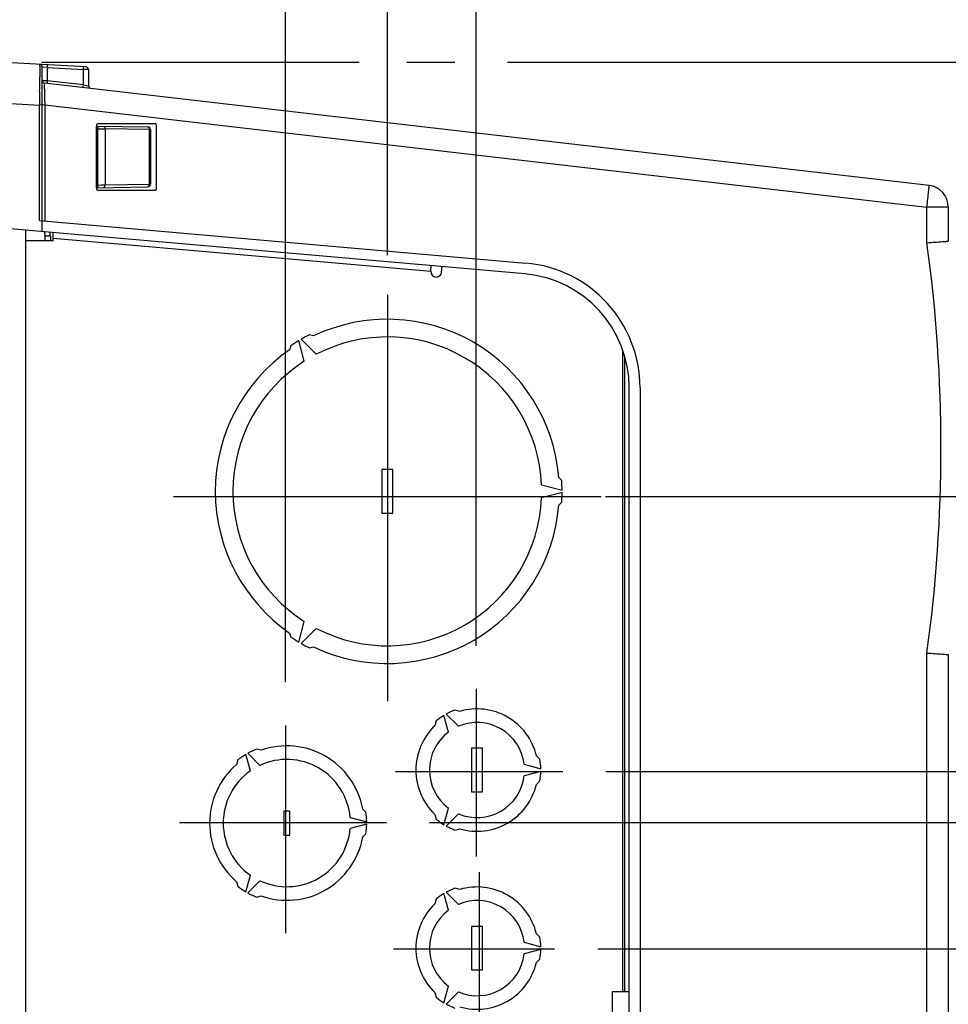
# Model space of a CAD drawing. Header units: inches. Extents: x 0 to 166, y 0 to 117.
# Tile 30 of 72: x 73 to 80, y 97 to 104. Entities that reach past the tile are written whole.
import ezdxf

# ---------------------------------------------------------------- set-up
doc = ezdxf.new("R2010")
doc.units = ezdxf.units.IN
doc.header["$LTSCALE"] = 9.105315
doc.header["$MEASUREMENT"] = 0
doc.linetypes.add('CENTER', pattern=[0.6, 0.375, -0.075, 0.075, -0.075])
doc.layers.get('0').update_dxf_attribs({"linetype": 'CONTINUOUS'})
doc.layers.add('DEFAULT_1', color=7, linetype='CENTER')
doc.styles.get("Standard").update_dxf_attribs({"font": 'txt', "width": 0.8})
doc.dimstyles.new('DIMSTYLE_1', dxfattribs={"dimtxt": 0.78125, "dimasz": 0.7, "dimexe": 0.18, "dimexo": 0.0625, "dimgap": 0.09, "dimtad": 1, "dimdec": 0, "dimzin": 4, "dimdsep": 46, "dimtxsty": 'STANDARD', "dimblk": '_FILLED', "dimblk1": '_FILLED', "dimblk2": '_FILLED', "dimcen": 0.09, "dimadec": 0, "dimazin": 0, "dimtfac": 1, "dimtdec": 0, "dimtofl": 0, "dimtmove": 0, "dimatfit": 3, "dimldrblk": '_FILLED', "dimfxl": 1, "dimtolj": 1, "dimtzin": 4, "dimarcsym": 0})

# ---------------------------------------------------------------- blocks, each defined once
blk = doc.blocks.new('_FILLED')
at = {"color": 0, "linetype": 'BYBLOCK'}
blk.add_solid([(0, 0), (-1, 0.143), (-1, -0.143)], dxfattribs=at)
blk = doc.blocks.new('*D2')
at = {"color": 7, "linetype": 'CONTINUOUS'}
for p, q in [((66.9308, 103.5745), (66.9308, 108.3268)), ((75.8481, 102.1806), (75.8481, 108.3268)), ((66.9308, 107.9518), (71.3894, 107.9518)), ((75.8481, 107.9518), (71.3894, 107.9518))]:
    blk.add_line(p, q, dxfattribs=at)
at = {"color": 7, "linetype": 'CONTINUOUS', "xscale": 0.7, "yscale": 0.7, "zscale": 0.7, "rotation": 180}
blk.add_blockref('_FILLED', (66.9308, 107.9518), dxfattribs=at)
at = {"color": 7, "linetype": 'CONTINUOUS', "xscale": 0.7, "yscale": 0.7, "zscale": 0.7}
blk.add_blockref('_FILLED', (75.8481, 107.9518), dxfattribs=at)
at = {"color": 7, "linetype": 'CONTINUOUS', "insert": (71.3894, 108.9284), "char_height": 0.78125, "width": 1.875, "attachment_point": 2, "line_spacing_factor": 0.9}
blk.add_mtext('227', dxfattribs=at)
blk = doc.blocks.new('*D3')
at = {"color": 7, "linetype": 'CONTINUOUS'}
for p, q in [((75.8494, 102.2055), (75.8494, 108.3268)), ((76.4919, 106.3857), (76.4919, 108.3268)), ((75.8494, 107.9518), (74.5994, 107.9518)), ((74.5994, 107.9518), (76.1706, 107.9518)), ((79.0187, 107.9518), (76.1706, 107.9518)), ((76.4919, 107.9518), (79.0187, 107.9518)), ((76.4919, 99.3527), (76.4919, 105.7384))]:
    blk.add_line(p, q, dxfattribs=at)
at = {"color": 7, "linetype": 'CONTINUOUS', "xscale": 0.7, "yscale": 0.7, "zscale": 0.7}
blk.add_blockref('_FILLED', (75.8494, 107.9518), dxfattribs=at)
at = {"color": 7, "linetype": 'CONTINUOUS', "xscale": 0.7, "yscale": 0.7, "zscale": 0.7, "rotation": 180}
blk.add_blockref('_FILLED', (76.4919, 107.9518), dxfattribs=at)
at = {"color": 7, "linetype": 'CONTINUOUS', "insert": (77.7687, 108.9284), "char_height": 0.78125, "width": 1.25, "attachment_point": 1, "line_spacing_factor": 0.9}
blk.add_mtext('16', dxfattribs=at)
blk = doc.blocks.new('*D4')
at = {"color": 7, "linetype": 'CONTINUOUS'}
for p, q in [((75.1096, 99.0875), (75.1096, 106.4518)), ((75.8494, 102.2055), (75.8494, 106.4518)), ((75.1096, 106.0768), (72.8227, 106.0768)), ((72.8227, 106.0768), (75.4795, 106.0768)), ((77.0994, 106.0768), (75.4795, 106.0768)), ((75.8494, 106.0768), (77.0994, 106.0768))]:
    blk.add_line(p, q, dxfattribs=at)
at = {"color": 7, "linetype": 'CONTINUOUS', "xscale": 0.7, "yscale": 0.7, "zscale": 0.7}
blk.add_blockref('_FILLED', (75.1096, 106.0768), dxfattribs=at)
at = {"color": 7, "linetype": 'CONTINUOUS', "xscale": 0.7, "yscale": 0.7, "zscale": 0.7, "rotation": 180}
blk.add_blockref('_FILLED', (75.8494, 106.0768), dxfattribs=at)
at = {"color": 7, "linetype": 'CONTINUOUS', "insert": (74.0727, 107.0534), "char_height": 0.78125, "width": 1.25, "attachment_point": 3, "line_spacing_factor": 0.9}
blk.add_mtext('19', dxfattribs=at)
blk = doc.blocks.new('*D5')
at = {"color": 7, "linetype": 'CONTINUOUS'}
for p, q in [((73.3449, 103.5768), (75.6445, 103.5768)), ((75.9901, 103.5768), (76.3358, 103.5768)), ((76.7173, 103.5768), (84.9126, 103.5768)), ((84.5376, 103.5768), (84.5376, 102.0049)), ((84.5376, 100.433), (84.5376, 102.0049)), ((82.3912, 100.433), (84.9126, 100.433))]:
    blk.add_line(p, q, dxfattribs=at)
at = {"color": 7, "linetype": 'CONTINUOUS', "xscale": 0.7, "yscale": 0.7, "zscale": 0.7}
for p, rotation in [((84.5376, 103.5768), 90), ((84.5376, 100.433), 270)]:
    blk.add_blockref('_FILLED', p, dxfattribs=dict(at, rotation=rotation))
at = {"color": 7, "linetype": 'CONTINUOUS', "insert": (83.561, 102.0049), "char_height": 0.78125, "width": 1.25, "attachment_point": 2, "rotation": 90, "line_spacing_factor": 0.9}
blk.add_mtext('80', dxfattribs=at)
blk = doc.blocks.new('*D6')
at = {"color": 7, "linetype": 'CONTINUOUS'}
for p, q in [((86.4126, 99.4379), (86.4126, 102.021)), ((77.4275, 100.433), (86.7876, 100.433)), ((86.4126, 100.433), (86.4126, 99.4379)), ((86.4126, 98.4427), (86.4126, 99.4379)), ((77.4318, 98.4427), (86.7876, 98.4427))]:
    blk.add_line(p, q, dxfattribs=at)
at = {"color": 7, "linetype": 'CONTINUOUS', "xscale": 0.7, "yscale": 0.7, "zscale": 0.7}
for p, rotation in [((86.4126, 100.433), 90), ((86.4126, 98.4427), 270)]:
    blk.add_blockref('_FILLED', p, dxfattribs=dict(at, rotation=rotation))
at = {"color": 7, "linetype": 'CONTINUOUS', "insert": (85.436, 100.771), "char_height": 0.78125, "width": 1.25, "attachment_point": 1, "rotation": 90, "line_spacing_factor": 0.9}
blk.add_mtext('51', dxfattribs=at)
blk = doc.blocks.new('*D7')
at = {"color": 7, "linetype": 'CONTINUOUS'}
for p, q in [((82.6626, 98.4427), (82.6626, 99.6927)), ((82.6626, 99.6927), (82.6626, 98.2579)), ((77.4318, 98.4427), (83.0376, 98.4427)), ((82.6626, 95.9395), (82.6626, 98.2579)), ((76.1544, 98.0732), (83.0376, 98.0732)), ((82.6626, 98.0732), (82.6626, 95.9395))]:
    blk.add_line(p, q, dxfattribs=at)
at = {"color": 7, "linetype": 'CONTINUOUS', "xscale": 0.7, "yscale": 0.7, "zscale": 0.7}
for p, rotation in [((82.6626, 98.4427), 270), ((82.6626, 98.0732), 90)]:
    blk.add_blockref('_FILLED', p, dxfattribs=dict(at, rotation=rotation))
at = {"color": 7, "linetype": 'CONTINUOUS', "insert": (81.686, 96.5645), "char_height": 0.7812, "width": 0.625, "attachment_point": 3, "rotation": 90, "line_spacing_factor": 0.9}
blk.add_mtext('9', dxfattribs=at)
blk = doc.blocks.new('*D8')
at = {"color": 7, "linetype": 'CONTINUOUS'}
for p, q in [((88.2876, 98.4427), (88.2876, 100.6211)), ((88.2876, 100.6211), (88.2876, 97.8004)), ((77.4318, 98.4427), (88.6626, 98.4427)), ((88.2876, 95.908), (88.2876, 97.8004)), ((77.3725, 97.158), (82.3574, 97.158)), ((82.9551, 97.158), (88.6626, 97.158)), ((88.2876, 97.158), (88.2876, 95.908))]:
    blk.add_line(p, q, dxfattribs=at)
at = {"color": 7, "linetype": 'CONTINUOUS', "xscale": 0.7, "yscale": 0.7, "zscale": 0.7}
for p, rotation in [((88.2876, 98.4427), 270), ((88.2876, 97.158), 90)]:
    blk.add_blockref('_FILLED', p, dxfattribs=dict(at, rotation=rotation))
at = {"color": 7, "linetype": 'CONTINUOUS', "insert": (87.311, 99.3711), "char_height": 0.78125, "width": 1.25, "attachment_point": 1, "rotation": 90, "line_spacing_factor": 0.9}
blk.add_mtext('33', dxfattribs=at)
blk = doc.blocks.new('*D9')
at = {"color": 7, "linetype": 'CONTINUOUS'}
for p, q in [((83.1991, 97.158), (86.7876, 97.158)), ((86.4126, 97.158), (86.4126, 96.237)), ((86.4126, 95.316), (86.4126, 96.237)), ((77.0417, 95.316), (86.7876, 95.316))]:
    blk.add_line(p, q, dxfattribs=at)
at = {"color": 7, "linetype": 'CONTINUOUS', "xscale": 0.7, "yscale": 0.7, "zscale": 0.7}
for p, rotation in [((86.4126, 97.158), 90), ((86.4126, 95.316), 270)]:
    blk.add_blockref('_FILLED', p, dxfattribs=dict(at, rotation=rotation))
at = {"color": 7, "linetype": 'CONTINUOUS', "insert": (85.436, 96.237), "char_height": 0.78125, "width": 1.25, "attachment_point": 2, "rotation": 90, "line_spacing_factor": 0.9}
blk.add_mtext('47', dxfattribs=at)

msp = doc.modelspace()

# ---------------------------------------------------------------- linework, layer by layer
at = {"color": 7, "linetype": 'CONTINUOUS'}
for p, q in [((73.6641, 103.5437), (73.0324, 103.5768)), ((73.3299, 103.5079), (73.3299, 103.4923)), ((73.3481, 102.3497), (73.3481, 103.5416)), ((73.3847, 103.5387), (73.3487, 103.5415)), ((73.3847, 103.5387), (73.3847, 103.4431)), ((73.3847, 103.5387), (73.6461, 103.525)), ((73.6461, 103.4129), (73.6461, 103.525)), ((73.6526, 103.5248), (73.6461, 103.525)), ((73.6827, 103.524), (73.6526, 103.5248)), ((73.6827, 103.524), (73.6827, 103.4065)), ((73.3299, 103.4923), (73.3299, 103.4749)), ((73.3299, 103.4749), (73.3299, 103.4721)), ((73.3481, 103.4452), (73.3782, 103.4435)), ((73.3782, 103.4435), (73.3847, 103.4431)), ((73.6461, 103.4129), (73.3847, 103.4431)), ((73.3297, 103.3656), (73.3297, 103.3415)), ((79.7721, 102.6844), (73.3655, 103.4257)), ((73.3664, 103.3468), (73.3662, 103.364)), ((73.6461, 103.4129), (73.6822, 103.4067)), ((73.3297, 103.3415), (73.3294, 103.2664)), ((73.3671, 103.2881), (73.3664, 103.3468)), ((73.0324, 103.2819), (73.3294, 103.2664)), ((73.3674, 103.2672), (73.3294, 103.2664)), ((73.3294, 102.4303), (73.3294, 103.2664)), ((73.3674, 103.2673), (73.3674, 102.427)), ((73.3674, 103.2673), (79.7567, 102.528)), ((73.7418, 103.1236), (73.7418, 103.1145)), ((73.7418, 102.6875), (73.7418, 103.095)), ((73.7418, 103.095), (73.7513, 103.0948)), ((73.7421, 103.1147), (74.1129, 103.1082)), ((74.167, 103.1314), (73.7497, 103.1314)), ((73.7513, 102.6877), (73.7513, 103.0948)), ((73.7513, 103.0948), (73.7767, 103.0945)), ((73.7767, 103.0945), (73.7827, 103.0944)), ((73.7827, 103.0944), (73.7992, 103.0942)), ((73.7992, 103.0942), (73.8041, 103.0941)), ((73.8041, 103.0941), (73.8041, 102.6884)), ((74.1251, 103.0885), (73.8041, 103.0941)), ((74.1251, 102.694), (74.1251, 103.0885)), ((74.1251, 103.0885), (74.1323, 103.0885)), ((74.1325, 103.0885), (74.1325, 102.694)), ((74.1749, 102.659), (74.1749, 103.1236)), ((73.7418, 102.6875), (73.7513, 102.6877)), ((73.7418, 102.6679), (73.7418, 102.659)), ((73.7421, 102.6679), (74.1119, 102.6743)), ((73.7497, 102.6511), (74.167, 102.6511)), ((73.7513, 102.6877), (73.7767, 102.688)), ((73.7767, 102.688), (73.7827, 102.6881)), ((73.7827, 102.6881), (73.7992, 102.6883)), ((73.7992, 102.6883), (73.8041, 102.6884)), ((73.8041, 102.6884), (74.1251, 102.694)), ((74.1251, 102.694), (74.1323, 102.694)), ((79.7567, 102.2701), (79.7567, 102.528)), ((79.9115, 102.528), (79.7567, 102.528)), ((79.9115, 102.528), (79.9115, 102.281)), ((76.845, 102.0437), (73.0324, 102.3773)), ((73.3294, 102.4303), (76.8522, 102.1221)), ((73.23, 90.2336), (73.23, 102.36)), ((73.3698, 102.2835), (73.3698, 102.3172)), ((73.4072, 102.3171), (73.3698, 102.3171)), ((73.4072, 102.3171), (73.4072, 102.2835)), ((73.4268, 102.3334), (73.4268, 102.3428)), ((73.4268, 102.3131), (73.4268, 102.3334)), ((73.4268, 102.3028), (73.4268, 102.3131)), ((73.4268, 102.2835), (73.4268, 102.3028)), ((73.4268, 102.3028), (76.1629, 102.0634)), ((73.4268, 102.2835), (73.23, 102.2835)), ((76.1629, 102.0634), (76.1664, 102.1031)), ((76.2414, 102.0566), (76.2448, 102.0962)), ((75.3137, 101.5956), (75.2846, 101.6034)), ((75.1483, 101.5247), (75.1405, 101.4956)), ((75.2466, 101.4125), (75.2067, 101.5612)), ((75.2238, 101.5711), (75.3326, 101.4622)), ((77.5545, 96.848), (77.5545, 101.4902)), ((77.5669, 101.4494), (77.5669, 96.848)), ((77.6001, 91.3731), (77.6001, 101.2204)), ((77.6788, 101.2203), (77.6788, 91.3732)), ((75.8087, 100.6275), (75.8087, 100.3125)), ((75.8875, 100.6275), (75.8087, 100.6275)), ((75.8875, 100.3125), (75.8875, 100.6275)), ((76.9652, 100.5177), (77.1138, 100.4779)), ((77.1114, 100.5487), (77.0901, 100.57)), ((77.1138, 100.4621), (76.9652, 100.4223)), ((77.0901, 100.37), (77.1114, 100.3913)), ((75.8087, 100.3125), (75.8875, 100.3125)), ((75.2067, 99.3788), (75.2466, 99.5275)), ((75.1405, 99.4444), (75.1483, 99.4153)), ((75.3326, 99.4778), (75.2238, 99.3689)), ((75.2846, 99.3366), (75.3137, 99.3444)), ((79.7567, 90.0498), (79.7567, 99.2998)), ((79.9115, 99.2889), (79.9115, 90.0498)), ((76.3726, 98.8772), (76.338, 98.8864)), ((76.2016, 98.8077), (76.1923, 98.7731)), ((76.2903, 98.7273), (76.2579, 98.8479)), ((76.275, 98.8577), (76.3633, 98.7695)), ((74.9338, 98.5956), (74.9013, 98.6043)), ((76.5371, 98.6098), (76.4583, 98.6098)), ((76.4583, 98.6098), (76.4583, 98.2948)), ((76.5371, 98.2948), (76.5371, 98.6098)), ((74.7649, 98.5256), (74.7562, 98.4931)), ((74.8557, 98.4459), (74.8236, 98.5656)), ((74.8372, 98.5735), (74.9249, 98.4858)), ((76.9536, 98.531), (76.9282, 98.5564)), ((76.8396, 98.4944), (76.9602, 98.4621)), ((76.9602, 98.4424), (76.8396, 98.4101)), ((76.9282, 98.3482), (76.9536, 98.3735)), ((76.4583, 98.2948), (76.5371, 98.2948)), ((75.6931, 98.1472), (75.6693, 98.171)), ((76.2579, 98.0567), (76.2903, 98.1773)), ((75.0981, 98.155), (75.0981, 97.9818)), ((75.1414, 98.155), (75.0981, 98.155)), ((75.1414, 97.9818), (75.1414, 98.155)), ((75.5786, 98.1084), (75.6984, 98.0763)), ((76.1923, 98.1315), (76.2016, 98.0969)), ((76.3633, 98.1351), (76.275, 98.0468)), ((75.6984, 98.0606), (75.5786, 98.0285)), ((76.338, 98.0181), (76.3726, 98.0274)), ((75.0981, 97.9818), (75.1414, 97.9818)), ((75.6693, 97.9659), (75.6931, 97.9897)), ((74.8236, 97.5712), (74.8557, 97.691)), ((74.7562, 97.6437), (74.7649, 97.6113)), ((74.9249, 97.651), (74.8372, 97.5633)), ((76.3726, 97.5878), (76.338, 97.5971)), ((74.9013, 97.5325), (74.9338, 97.5412)), ((76.2016, 97.5183), (76.1923, 97.4837)), ((76.2903, 97.4379), (76.2579, 97.5585)), ((76.275, 97.5684), (76.3633, 97.4801)), ((76.5371, 97.3204), (76.4583, 97.3204)), ((76.4583, 97.3204), (76.4583, 97.0054)), ((76.5371, 97.0054), (76.5371, 97.3204)), ((76.9536, 97.2417), (76.9282, 97.267)), ((76.8396, 97.2051), (76.9602, 97.1728)), ((76.9602, 97.1531), (76.8396, 97.1208)), ((76.9282, 97.0588), (76.9536, 97.0842)), ((76.4583, 97.0054), (76.5371, 97.0054)), ((76.2579, 96.7673), (76.2903, 96.8879)), ((76.1923, 96.8421), (76.2016, 96.8075)), ((76.3633, 96.8457), (76.275, 96.7575)), ((77.4777, 96.848), (77.6001, 96.848)), ((77.4777, 96.848), (77.4777, 96.6905))]:
    msp.add_line(p, q, dxfattribs=at)
for points in [[(74.1749, 103.1236), (74.1747, 103.125), (74.1744, 103.1263), (74.1738, 103.1275), (74.1731, 103.1286), (74.1721, 103.1295), (74.1711, 103.1303), (74.1699, 103.1309), (74.1685, 103.1312), (74.167, 103.1314)], [(74.167, 102.6511), (74.1684, 102.6512), (74.1697, 102.6516), (74.1709, 102.6521), (74.1719, 102.6528), (74.1729, 102.6538), (74.1737, 102.6548), (74.1743, 102.6561), (74.1747, 102.6574), (74.1749, 102.659)]]:
    msp.add_lwpolyline(points, dxfattribs=at)
for centre, radius, start, end in [((73.3284, 103.5416), 0.0197, 0.00417, 86.98733), ((73.6631, 103.524), 0.0197, 0, 86.99939), ((31.7047, 103.4729), 41.6251, 359.8523, 359.99881), ((73.3678, 103.4452), 0.0197, 179.99988, 263.4), ((73.7024, 103.4065), 0.0197, 180, 233.33333), ((77.1071, 103.3403), 3.7404, 180.79942, 181.11865), ((74.1128, 103.0885), 0.0197, 359.95918, 89.00982), ((74.1128, 102.694), 0.0197, 270.99939, 0.04011), ((79.754, 102.528), 0.1575, 0, 83.4), ((73.2914, 102.3171), 0.0785, 0.06934, 21.85191), ((73.289, 102.3171), 0.1181, 0, 14.49502), ((68.9425, 100.7849), 10.9158, 352.18021, 7.81982), ((76.7733, 101.2201), 0.9055, 0.01914, 85.00271), ((76.2022, 102.06), 0.0394, 175, 355), ((76.7733, 101.2201), 0.8268, 0.00265, 85.00271), ((75.8481, 100.47), 1.2461, 4.60273, 115.39727), ((75.8481, 100.47), 1.2657, 116.43342, 119.55446), ((75.8481, 100.47), 1.1181, 2.44503, 117.453), ((75.8481, 100.47), 1.2657, 120.44554, 123.56658), ((75.8481, 100.47), 1.2461, 124.60273, 235.39727), ((75.8481, 100.47), 1.1181, 122.547, 237.453), ((75.8481, 100.47), 1.2657, 0.35643, 3.56658), ((75.8481, 100.47), 1.2657, 356.43342, 359.64357), ((75.8481, 100.47), 1.2461, 244.60273, 355.39727), ((75.8481, 100.47), 1.1181, 242.547, 357.55497), ((75.8481, 100.47), 1.2657, 236.43342, 239.55446), ((75.8481, 100.47), 1.2657, 240.44554, 243.56658), ((76.4977, 98.4523), 0.4626, 110.19981, 118.78085), ((76.4977, 98.4523), 0.4429, 13.59051, 106.40949), ((76.4977, 98.4523), 0.4626, 121.21915, 129.80019), ((76.4977, 98.4523), 0.4429, 133.59051, 226.40949), ((76.4977, 98.4523), 0.3445, 7.02902, 112.97098), ((76.4977, 98.4523), 0.3445, 127.02902, 232.97098), ((75.1198, 98.0684), 0.5787, 112.1804, 119.22044), ((75.1198, 98.0684), 0.5591, 10.56728, 109.43272), ((75.1198, 98.0684), 0.5787, 120.77956, 127.8196), ((75.1198, 98.0684), 0.4606, 4.97831, 115.02169), ((76.4977, 98.4523), 0.4626, 1.21915, 9.80019), ((75.1198, 98.0684), 0.5591, 130.56728, 229.43272), ((75.1198, 98.0684), 0.4606, 124.97831, 235.02169), ((76.4977, 98.4523), 0.4626, 350.19981, 358.78085), ((76.4977, 98.4523), 0.3445, 247.02902, 352.97098), ((76.4977, 98.4523), 0.4429, 253.59051, 346.40949), ((75.1198, 98.0684), 0.5787, 0.77956, 7.8196), ((76.4977, 98.4523), 0.4626, 230.19981, 238.78085), ((75.1198, 98.0684), 0.4606, 244.97831, 355.02169), ((75.1198, 98.0684), 0.5787, 352.1804, 359.22044), ((76.4977, 98.4523), 0.4626, 241.21915, 249.80019), ((75.1198, 98.0684), 0.5591, 250.56728, 349.43272), ((75.1198, 98.0684), 0.5787, 232.1804, 239.22044), ((76.4977, 97.1629), 0.4626, 110.19981, 118.78085), ((76.4977, 97.1629), 0.4429, 13.59051, 106.40949), ((75.1198, 98.0684), 0.5787, 240.77956, 247.8196), ((76.4977, 97.1629), 0.4626, 121.21915, 129.80019), ((76.4977, 97.1629), 0.4429, 133.59051, 226.40949), ((76.4977, 97.1629), 0.3445, 7.02902, 112.97098), ((76.4977, 97.1629), 0.3445, 127.02902, 232.97098), ((76.4977, 97.1629), 0.4626, 1.21915, 9.80019), ((76.4977, 97.1629), 0.3445, 247.02902, 352.97098), ((76.4977, 97.1629), 0.4626, 350.19981, 358.78085), ((76.4977, 97.1629), 0.4429, 253.59051, 346.40949), ((76.4977, 97.1629), 0.4626, 230.19981, 238.78085), ((76.4977, 97.1629), 0.4626, 241.21915, 249.80019)]:
    msp.add_arc(centre, radius, start, end, dxfattribs=at)
for centre, major_axis, start_param, end_param in [((73.7497, 103.1235), (-0.00551, 0.00568), -0.767319, 0.798611), ((73.7497, 102.659), (0.00551, 0.00568), -3.940204, -2.374273)]:
    msp.add_ellipse(centre, major_axis=major_axis, ratio=0.995143, start_param=start_param, end_param=end_param, dxfattribs=at)
for points, knots in [([(73.3294, 103.5612), (73.3306, 103.561), (73.3282, 103.5543), (73.3307, 103.5462), (73.3294, 103.5284), (73.3298, 103.5156), (73.3299, 103.5079)], [0, 0, 0, 0, 0.064833, 0.256268, 0.570232, 1, 1, 1, 1]), ([(73.3844, 103.5584), (73.3857, 103.5583), (73.3843, 103.5502), (73.385, 103.5468), (73.3846, 103.5429)], [0, 0, 0, 0, 0.250458, 1, 1, 1, 1]), ([(73.6461, 103.525), (73.6464, 103.5295), (73.6464, 103.5323), (73.6467, 103.5436), (73.6459, 103.5403), (73.6458, 103.5395)], [0, 0, 0, 0, 0.695668, 0.874353, 1, 1, 1, 1]), ([(73.3847, 103.4431), (73.3842, 103.4387), (73.384, 103.4359), (73.383, 103.4248), (73.384, 103.428), (73.3842, 103.4288)], [0, 0, 0, 0, 0.694369, 0.87161, 1, 1, 1, 1]), ([(73.3662, 103.364), (73.366, 103.3726), (73.3664, 103.3872), (73.3645, 103.4083), (73.3675, 103.4167), (73.3642, 103.4258), (73.3655, 103.4257)], [0, 0, 0, 0, 0.419103, 0.735979, 0.933007, 1, 1, 1, 1]), ([(73.6452, 103.3933), (73.644, 103.3935), (73.6458, 103.4014), (73.6454, 103.4049), (73.646, 103.4087)], [0, 0, 0, 0, 0.249649, 1, 1, 1, 1]), ([(73.7418, 103.095), (73.7418, 103.0995), (73.7418, 103.1022), (73.7419, 103.1136), (73.7421, 103.1104), (73.7421, 103.1096)], [0, 0, 0, 0, 0.699561, 0.880086, 1, 1, 1, 1]), ([(73.7513, 103.1145), (73.7526, 103.1145), (73.7501, 103.1061), (73.7514, 103.1027), (73.7514, 103.0988)], [0, 0, 0, 0, 0.251192, 1, 1, 1, 1]), ([(73.8041, 103.0941), (73.8042, 103.0987), (73.806, 103.1075), (73.7954, 103.1108), (73.7935, 103.1087)], [0, 0, 0, 0, 0.626321, 1, 1, 1, 1]), ([(74.1119, 103.1082), (74.1152, 103.1082), (74.1234, 103.1054), (74.1236, 103.0959), (74.1217, 103.0925)], [0, 0, 0, 0, 0.460032, 1, 1, 1, 1]), ([(73.7421, 102.6679), (73.7408, 102.6681), (73.7435, 102.6761), (73.7418, 102.6796), (73.7419, 102.6835)], [0, 0, 0, 0, 0.251777, 1, 1, 1, 1]), ([(73.7513, 102.6877), (73.7514, 102.6832), (73.7514, 102.6805), (73.7515, 102.669), (73.7513, 102.6723), (73.7513, 102.6731)], [0, 0, 0, 0, 0.698963, 0.878674, 1, 1, 1, 1]), ([(73.7909, 102.6687), (73.7942, 102.6688), (73.8024, 102.6715), (73.8026, 102.681), (73.8007, 102.6844)], [0, 0, 0, 0, 0.460033, 1, 1, 1, 1]), ([(74.1251, 102.694), (74.1252, 102.6894), (74.127, 102.6806), (74.1164, 102.6774), (74.1145, 102.6794)], [0, 0, 0, 0, 0.626323, 1, 1, 1, 1]), ([(79.7567, 102.528), (79.759, 102.5479), (79.7631, 102.5846), (79.768, 102.6283), (79.7701, 102.6559), (79.7723, 102.6713), (79.7711, 102.6781), (79.7731, 102.6843), (79.7721, 102.6844)], [0, 0, 0, 0, 0.382656, 0.706912, 0.831118, 0.92357, 0.980454, 1, 1, 1, 1]), ([(79.7567, 102.2703), (79.7765, 102.2717), (79.8129, 102.2742), (79.8562, 102.2768), (79.8834, 102.2793), (79.8987, 102.2792), (79.9052, 102.2818), (79.9114, 102.28), (79.9115, 102.281)], [0, 0, 0, 0, 0.383518, 0.707594, 0.83164, 0.923933, 0.980689, 1, 1, 1, 1]), ([(79.7567, 99.2997), (79.7765, 99.2983), (79.8129, 99.296), (79.8562, 99.2925), (79.8834, 99.2913), (79.8988, 99.2891), (79.9051, 99.2905), (79.9115, 99.2879), (79.9115, 99.2889)], [0, 0, 0, 0, 0.383569, 0.707678, 0.831704, 0.924007, 0.980792, 1, 1, 1, 1])]:
    msp.add_open_spline(points, degree=3, knots=knots, dxfattribs=at)
at = {"layer": 'DEFAULT_1', "color": 7, "linetype": 'CENTER'}
for p, q in [((75.8494, 101.893), (75.8494, 98.9502)), ((74.2984, 100.433), (77.3977, 100.433)), ((76.4919, 99.0402), (76.4919, 97.8271)), ((75.1096, 98.775), (75.1096, 97.2721)), ((75.9063, 98.4427), (77.1193, 98.4427)), ((74.3437, 98.0732), (75.8419, 98.0732)), ((76.5131, 97.7129), (76.5131, 96.4998)), ((75.893, 97.158), (77.06, 97.158))]:
    msp.add_line(p, q, dxfattribs=at)

# ---------------------------------------------------------------- dimensions: what is measured, and where the dimension line sits
at = {"color": 7, "linetype": 'CONTINUOUS'}
for base, p1, p2, picture, middle in [((75.8481, 107.9518), (66.9308, 103.5745), (75.8481, 102.1806), '*D2', (70.4519, 108.5377)), ((76.4919, 107.9518), (75.8494, 102.2055), (76.4919, 99.3527), '*D3', (78.3937, 108.5377))]:
    dim = msp.add_linear_dim(base=base, p1=p1, p2=p2, dimstyle='DIMSTYLE_1', dxfattribs=at)
    dim.commit()
    dim.dimension.update_dxf_attribs({"geometry": picture, "text_midpoint": middle, "dimtype": 160})
for base, p1, p2, angle, picture, middle in [((75.1096, 106.0768), (75.8494, 102.2055), (75.1096, 99.0875), 180, '*D4', (72.1977, 106.6627)), ((84.5376, 103.5768), (82.3912, 100.433), (73.3449, 103.5768), 90, '*D5', (84.2317, 101.4462)), ((86.4126, 98.4427), (77.4275, 100.433), (77.4318, 98.4427), 270, '*D6', (85.8266, 101.396)), ((88.2876, 97.158), (77.4318, 98.4427), (77.3725, 97.158), 270, '*D8', (87.7016, 99.9961)), ((82.6626, 98.0732), (77.4318, 98.4427), (76.1544, 98.0732), 270, '*D7', (82.3567, 95.6933)), ((86.4126, 95.316), (83.1991, 97.158), (77.0417, 95.316), 270, '*D9', (86.1067, 95.6783))]:
    dim = msp.add_linear_dim(base=base, p1=p1, p2=p2, angle=angle, dimstyle='DIMSTYLE_1', dxfattribs=at)
    dim.commit()
    dim.dimension.update_dxf_attribs({"geometry": picture, "text_midpoint": middle, "dimtype": 160})

doc.saveas('drawing.dxf')
